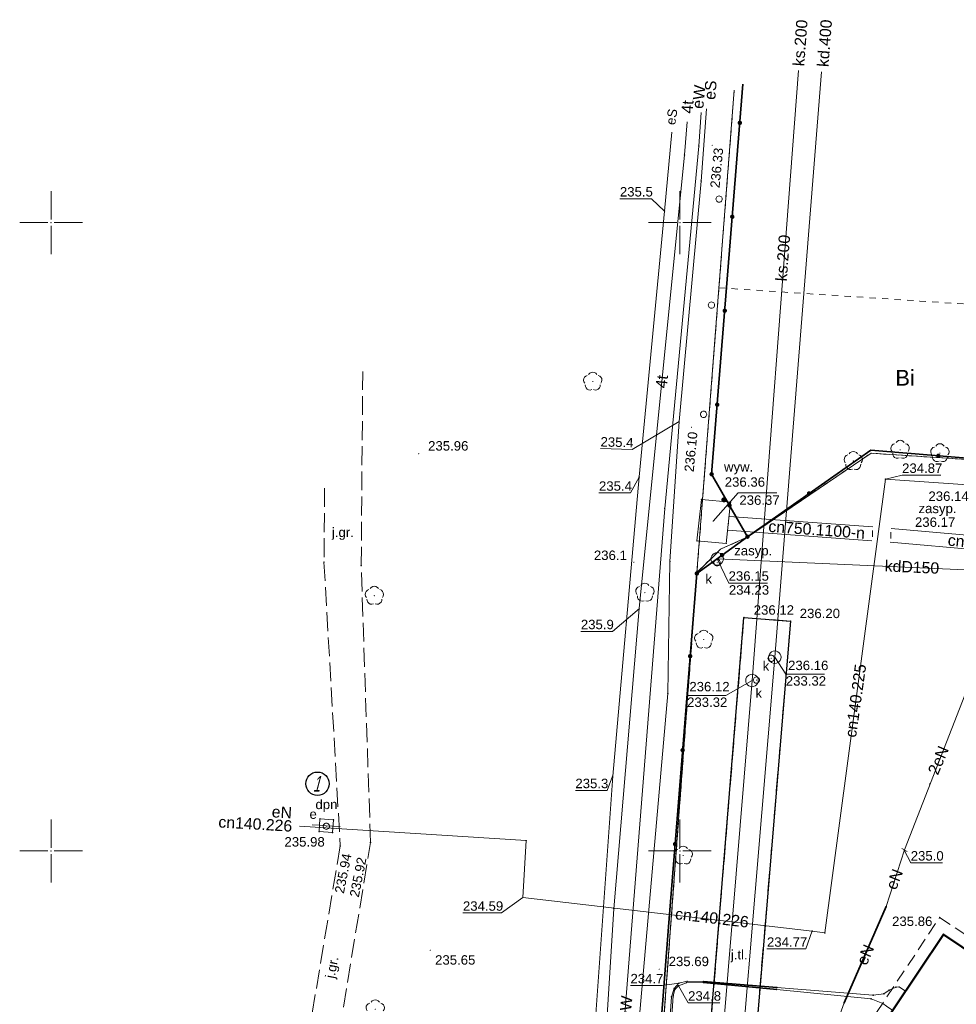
# Model space of a CAD drawing. Header units: metres. Extents: x 6603648 to 6604252, y 5739748 to 5740166.
# Tile 60 of 114: x 6603648 to 6603722, y 5740088 to 5740166. Entities that reach past the tile are written whole.
import ezdxf
from ezdxf.enums import TextEntityAlignment as Align

# ---------------------------------------------------------------- set-up
doc = ezdxf.new("R2010")
doc.units = ezdxf.units.M
doc.header["$PDSIZE"] = 0.75
for name, pattern in [('ARK_LIN', [50, 50, 0]), ('PRZER1-1', [1, 0.5, -0.5]), ('PRZER2-1', [1.5, 1, -0.5]), ('PRZER3-1', [2, 1.5, -0.5])]:
    doc.linetypes.add(name, pattern=pattern)
doc.layers.get('0').update_dxf_attribs({"linetype": 'CONTINUOUS'})
for name, color, linetype, lineweight, true_color in [('GEPPGD', 7, 'CONTINUOUS', 18, 0x008000), ('GESBZO', 7, 'CONTINUOUS', 50, 0x0a0909), ('GESDZI', 7, 'CONTINUOUS', 18, 0x008000), ('GESUZY', 7, 'CONTINUOUS', 18, 0x008000), ('GESUZY_O', 7, 'CONTINUOUS', 18, 0x008000), ('GSLKOG', 7, 'CONTINUOUS', 35, 0x0a0909), ('GSLKRW', 7, 'CONTINUOUS', 25, 0x0a0909), ('GSPPRB', 7, 'CONTINUOUS', 18, 0x0a0909), ('GSPRDL', 7, 'CONTINUOUS', 18, 0x008000), ('GSPWPN', 7, 'CONTINUOUS', 13, 0x0a0909), ('GSPWPN_O', 7, 'CONTINUOUS', 13, 0x0a0909), ('GSPWPS', 7, 'CONTINUOUS', 13, 0x0a0909), ('GSPWPS_O', 7, 'CONTINUOUS', 13, 0x0a0909), ('GSSKOA', 7, 'CONTINUOUS', 18, 0x0a0909), ('GSSKOA_O', 7, 'CONTINUOUS', 18, 0x0a0909), ('GSSKOD', 7, 'CONTINUOUS', 18, 0x0a0909), ('GULCNP', 7, 'CONTINUOUS', 18, 0xd200d2), ('GULCNP_O', 7, 'CONTINUOUS', 18, 0xd200d2), ('GULENN', 1, 'CONTINUOUS', 18, 0xff0000), ('GULENN_O', 1, 'CONTINUOUS', 18, 0xff0000), ('GULEOR', 1, 'CONTINUOUS', 35, 0xff0000), ('GULESN', 1, 'CONTINUOUS', 18, 0xff0000), ('GULESN_O', 1, 'CONTINUOUS', 18, 0xff0000), ('GULEWN', 1, 'CONTINUOUS', 18, 0xff0000), ('GULEWN_O', 1, 'CONTINUOUS', 18, 0xff0000), ('GULKDP', 7, 'CONTINUOUS', 18, 0x803300), ('GULKDP_O', 7, 'CONTINUOUS', 18, 0x803300), ('GULKSP', 7, 'CONTINUOUS', 18, 0x803300), ('GULKSP_O', 7, 'CONTINUOUS', 18, 0x803300), ('GULTPR', 7, 'CONTINUOUS', 18, 0xff9100), ('GULTPR_O', 7, 'CONTINUOUS', 18, 0xff9100), ('GUPCZC', 7, 'CONTINUOUS', 18, 0x0a0909), ('GUPENP_O', 1, 'CONTINUOUS', 18, 0xff0000), ('GUPEWZ', 7, 'CONTINUOUS', 18, 0x0a0909), ('GUPEWZ_O', 7, 'CONTINUOUS', 18, 0x0a0909), ('GUPEZC', 7, 'CONTINUOUS', 18, 0x0a0909), ('GUPISL', 7, 'CONTINUOUS', 18, 0x0a0909), ('GUPKSD', 7, 'CONTINUOUS', 18, 0x803300), ('GUPKWZ', 7, 'CONTINUOUS', 18, 0x0a0909), ('GUPKWZ_O', 7, 'CONTINUOUS', 18, 0x0a0909), ('GUSETS', 7, 'CONTINUOUS', 25, 0x0a0909), ('GUSIKP', 7, 'CONTINUOUS', 18, 0x0a0909)]:
    doc.layers.add(name, color=color, linetype=linetype, lineweight=lineweight, true_color=true_color)
for name, color, linetype, true_color in [('GUPCSH', 7, 'CONTINUOUS', 0xd200d2), ('GUPCSH_O', 7, 'CONTINUOUS', 0xd200d2), ('GUPCWY', 7, 'CONTINUOUS', 0x0a0909), ('GUPCWY_O', 7, 'CONTINUOUS', 0x0a0909), ('GUPESH', 1, 'CONTINUOUS', 0xff0000), ('GUPESH_O', 1, 'CONTINUOUS', 0xff0000), ('GUPKSH', 7, 'CONTINUOUS', 0x803300), ('GUPKSH_O', 7, 'CONTINUOUS', 0x803300), ('GUPTSH', 7, 'CONTINUOUS', 0xff9100), ('GUPTSH_O', 7, 'CONTINUOUS', 0xff9100), ('GUPWSH_O', 5, 'CONTINUOUS', 0x0000ff), ('GUPWZA_O', 7, 'CONTINUOUS', 0x0a0909)]:
    doc.layers.add(name, color=color, linetype=linetype, true_color=true_color)
doc.layers.add('PKT_ARK', color=7, linetype='ARK_LIN', lineweight=18)
doc.styles.add('Arial', font='arial.ttf')
doc.styles.add('GEOS_050', font='GEOS_050', dxfattribs={"oblique": 15, "height": 2.5})

# ---------------------------------------------------------------- blocks, each defined once
blk = doc.blocks.new('GSPPRB0')
at = {"color": 0, "lineweight": 18}
blk.add_lwpolyline([(-0.007955, 0.0225), (0.007955, 0.0225), (0.0225, 0.007955), (0.0225, -0.007955), (0.007955, -0.0225), (-0.007955, -0.0225), (-0.0225, -0.007955), (-0.0225, 0.007955)], close=True, dxfattribs=at)
blk = doc.blocks.new('GUPISL1_4')
at = {"color": 0}
blk.add_lwpolyline([(0.25, 0), (0.241481, -0.064705), (0.216506, -0.125), (0.176777, -0.176777), (0.125, -0.216506), (0.064705, -0.241481), (0, -0.25), (-0.064705, -0.241481), (-0.125, -0.216506), (-0.176777, -0.176777), (-0.216506, -0.125), (-0.241481, -0.064705), (-0.25, 0), (-0.241481, 0.064705), (-0.216506, 0.125), (-0.176777, 0.176777), (-0.125, 0.216506), (-0.064705, 0.241481), (0, 0.25), (0.064705, 0.241481), (0.125, 0.216506), (0.176777, 0.176777), (0.216506, 0.125), (0.241481, 0.064705)], close=True, dxfattribs=at)
blk = doc.blocks.new('GUPCWY1')
blk.add_hatch(color=0).paths.add_polyline_path([(0, 0.2), (-0.051764, 0.193185), (-0.1, 0.173205), (-0.141421, 0.141421), (-0.173205, 0.1), (-0.193185, 0.051764), (-0.2, 0), (-0.193185, -0.051764), (-0.173205, -0.1), (-0.141421, -0.141421), (-0.1, -0.173205), (-0.051764, -0.193185), (0, -0.2), (0.051764, -0.193185), (0.1, -0.173205), (0.141421, -0.141421), (0.173205, -0.1), (0.193185, -0.051764), (0.2, 0), (0.193185, 0.051764), (0.173205, 0.1), (0.141421, 0.141421), (0.1, 0.173205), (0.051764, 0.193185)])
blk = doc.blocks.new('GUPESH1')
blk.add_hatch(color=0).paths.add_polyline_path([(0, 0.045), (-0.011647, 0.043467), (-0.0225, 0.038971), (-0.03182, 0.03182), (-0.038971, 0.0225), (-0.043467, 0.011647), (-0.045, 0), (-0.043467, -0.011647), (-0.038971, -0.0225), (-0.03182, -0.03182), (-0.0225, -0.038971), (-0.011647, -0.043467), (0, -0.045), (0.011647, -0.043467), (0.0225, -0.038971), (0.03182, -0.03182), (0.038971, -0.0225), (0.043467, -0.011647), (0.045, 0), (0.043467, 0.011647), (0.038971, 0.0225), (0.03182, 0.03182), (0.0225, 0.038971), (0.011647, 0.043467)])
blk = doc.blocks.new('GUPKWZ1_1')
at = {"color": 0}
blk.add_lwpolyline([(0.25, 0), (0.241481, -0.064705), (0.216506, -0.125), (0.176777, -0.176777), (0.125, -0.216506), (0.064705, -0.241481), (0, -0.25), (-0.064705, -0.241481), (-0.125, -0.216506), (-0.176777, -0.176777), (-0.216506, -0.125), (-0.241481, -0.064705), (-0.25, 0), (-0.241481, 0.064705), (-0.216506, 0.125), (-0.176777, 0.176777), (-0.125, 0.216506), (-0.064705, 0.241481), (0, 0.25), (0.064705, 0.241481), (0.125, 0.216506), (0.176777, 0.176777), (0.216506, 0.125), (0.241481, 0.064705)], close=True, dxfattribs=at)
blk = doc.blocks.new('GUPKSD1_1')
at = {"color": 0}
blk.add_lwpolyline([(0.5, 0), (0.482963, -0.12941), (0.433013, -0.25), (0.353553, -0.353553), (0.25, -0.433013), (0.12941, -0.482963), (0, -0.5), (-0.12941, -0.482963), (-0.25, -0.433013), (-0.353553, -0.353553), (-0.433013, -0.25), (-0.482963, -0.12941), (-0.5, 0), (-0.482963, 0.12941), (-0.433013, 0.25), (-0.353553, 0.353553), (-0.25, 0.433013), (-0.12941, 0.482963), (0, 0.5), (0.12941, 0.482963), (0.25, 0.433013), (0.353553, 0.353553), (0.433013, 0.25), (0.482963, 0.12941)], close=True, dxfattribs=at)
blk = doc.blocks.new('GSPRDL1')
blk.add_hatch(color=0).paths.add_polyline_path([(-0.045, 0), (-0.042798, -0.013906), (-0.036406, -0.02645), (-0.02645, -0.036406), (-0.013906, -0.042798), (0, -0.045), (0.013906, -0.042798), (0.02645, -0.036406), (0.036406, -0.02645), (0.042798, -0.013906), (0.045, 0), (0.042798, 0.013906), (0.036406, 0.02645), (0.02645, 0.036406), (0.013906, 0.042798), (0, 0.045), (-0.013906, 0.042798), (-0.02645, 0.036406), (-0.036406, 0.02645), (-0.042798, 0.013906)])
at = {"color": 0}
for points in [[(-0.646351, 0.068773), (-0.677512, 0.194901), (-0.663766, 0.324092), (-0.606763, 0.440839), (-0.513345, 0.531129), (-0.394725, 0.584125), (-0.265141, 0.593465)], [(-0.134326, 0.635969), (-0.024001, 0.70458), (0.103115, 0.731429), (0.231763, 0.713292), (0.346501, 0.652348), (0.433559, 0.55591), (0.482485, 0.435555)], [(0.563333, 0.324277), (0.662679, 0.240553), (0.727494, 0.127956), (0.75, 0), (0.727494, -0.127956), (0.662679, -0.240553), (0.563333, -0.324277)], [(-0.265141, -0.593465), (-0.394725, -0.584125), (-0.513345, -0.531129), (-0.606763, -0.440839), (-0.663766, -0.324092), (-0.677512, -0.194901), (-0.646351, -0.068773)], [(0.482485, -0.435555), (0.433559, -0.55591), (0.346501, -0.652348), (0.231763, -0.713292), (0.103115, -0.731429), (-0.024001, -0.70458), (-0.134326, -0.635969)]]:
    blk.add_lwpolyline(points, dxfattribs=at)
blk = doc.blocks.new('GUPCSH1')
blk.add_hatch(color=0).paths.add_polyline_path([(0, 0.045), (-0.011647, 0.043467), (-0.0225, 0.038971), (-0.03182, 0.03182), (-0.038971, 0.0225), (-0.043467, 0.011647), (-0.045, 0), (-0.043467, -0.011647), (-0.038971, -0.0225), (-0.03182, -0.03182), (-0.0225, -0.038971), (-0.011647, -0.043467), (0, -0.045), (0.011647, -0.043467), (0.0225, -0.038971), (0.03182, -0.03182), (0.038971, -0.0225), (0.043467, -0.011647), (0.045, 0), (0.043467, 0.011647), (0.038971, 0.0225), (0.03182, 0.03182), (0.0225, 0.038971), (0.011647, 0.043467)])
blk = doc.blocks.new('GUPTSH1')
blk.add_hatch(color=0).paths.add_polyline_path([(0, 0.045), (-0.011647, 0.043467), (-0.0225, 0.038971), (-0.03182, 0.03182), (-0.038971, 0.0225), (-0.043467, 0.011647), (-0.045, 0), (-0.043467, -0.011647), (-0.038971, -0.0225), (-0.03182, -0.03182), (-0.0225, -0.038971), (-0.011647, -0.043467), (0, -0.045), (0.011647, -0.043467), (0.0225, -0.038971), (0.03182, -0.03182), (0.038971, -0.0225), (0.043467, -0.011647), (0.045, 0), (0.043467, 0.011647), (0.038971, 0.0225), (0.03182, 0.03182), (0.0225, 0.038971), (0.011647, 0.043467)])
blk = doc.blocks.new('GSPWPS1')
blk.add_hatch(color=0).paths.add_polyline_path([(0, 0.045), (-0.011647, 0.043467), (-0.0225, 0.038971), (-0.03182, 0.03182), (-0.038971, 0.0225), (-0.043467, 0.011647), (-0.045, 0), (-0.043467, -0.011647), (-0.038971, -0.0225), (-0.03182, -0.03182), (-0.0225, -0.038971), (-0.011647, -0.043467), (0, -0.045), (0.011647, -0.043467), (0.0225, -0.038971), (0.03182, -0.03182), (0.038971, -0.0225), (0.043467, -0.011647), (0.045, 0), (0.043467, 0.011647), (0.038971, 0.0225), (0.03182, 0.03182), (0.0225, 0.038971), (0.011647, 0.043467)])
blk = doc.blocks.new('GUPEWZ1_1')
at = {"color": 0}
blk.add_lwpolyline([(0.25, 0), (0.241481, -0.064705), (0.216506, -0.125), (0.176777, -0.176777), (0.125, -0.216506), (0.064705, -0.241481), (0, -0.25), (-0.064705, -0.241481), (-0.125, -0.216506), (-0.176777, -0.176777), (-0.216506, -0.125), (-0.241481, -0.064705), (-0.25, 0), (-0.241481, 0.064705), (-0.216506, 0.125), (-0.176777, 0.176777), (-0.125, 0.216506), (-0.064705, 0.241481), (0, 0.25), (0.064705, 0.241481), (0.125, 0.216506), (0.176777, 0.176777), (0.216506, 0.125), (0.241481, 0.064705)], close=True, dxfattribs=at)
blk = doc.blocks.new('GEPPGD1_2')
blk.add_hatch(color=0).paths.add_polyline_path([(-0.045, 0), (-0.042798, -0.013906), (-0.036406, -0.02645), (-0.02645, -0.036406), (-0.013906, -0.042798), (0, -0.045), (0.013906, -0.042798), (0.02645, -0.036406), (0.036406, -0.02645), (0.042798, -0.013906), (0.045, 0), (0.042798, 0.013906), (0.036406, 0.02645), (0.02645, 0.036406), (0.013906, 0.042798), (0, 0.045), (-0.013906, 0.042798), (-0.02645, 0.036406), (-0.036406, 0.02645), (-0.042798, 0.013906)])
blk = doc.blocks.new('GUPKSH1')
blk.add_hatch(color=0).paths.add_polyline_path([(0, 0.045), (-0.011647, 0.043467), (-0.0225, 0.038971), (-0.03182, 0.03182), (-0.038971, 0.0225), (-0.043467, 0.011647), (-0.045, 0), (-0.043467, -0.011647), (-0.038971, -0.0225), (-0.03182, -0.03182), (-0.0225, -0.038971), (-0.011647, -0.043467), (0, -0.045), (0.011647, -0.043467), (0.0225, -0.038971), (0.03182, -0.03182), (0.038971, -0.0225), (0.043467, -0.011647), (0.045, 0), (0.043467, 0.011647), (0.038971, 0.0225), (0.03182, 0.03182), (0.0225, 0.038971), (0.011647, 0.043467)])
blk = doc.blocks.new('GUPCZC1')
at = {"color": 0}
blk.add_lwpolyline([(0, 0.25), (0, -0.25)], dxfattribs=at)
blk = doc.blocks.new('GUPEZC1')
at = {"color": 0}
blk.add_lwpolyline([(0, 0.25), (0, -0.25)], dxfattribs=at)
blk = doc.blocks.new('GSPWPN1')
blk.add_hatch(color=0).paths.add_polyline_path([(0, 0.045), (-0.011647, 0.043467), (-0.0225, 0.038971), (-0.03182, 0.03182), (-0.038971, 0.0225), (-0.043467, 0.011647), (-0.045, 0), (-0.043467, -0.011647), (-0.038971, -0.0225), (-0.03182, -0.03182), (-0.0225, -0.038971), (-0.011647, -0.043467), (0, -0.045), (0.011647, -0.043467), (0.0225, -0.038971), (0.03182, -0.03182), (0.038971, -0.0225), (0.043467, -0.011647), (0.045, 0), (0.043467, 0.011647), (0.038971, 0.0225), (0.03182, 0.03182), (0.0225, 0.038971), (0.011647, 0.043467)])
blk = doc.blocks.new('GSLKOG2')
blk.add_hatch(color=0).paths.add_polyline_path([(0, 0.175), (-0.045293, 0.169037), (-0.0875, 0.151554), (-0.123744, 0.123744), (-0.151554, 0.0875), (-0.169037, 0.045293), (-0.175, 0), (-0.169037, -0.045293), (-0.151554, -0.0875), (-0.123744, -0.123744), (-0.0875, -0.151554), (-0.045293, -0.169037), (0, -0.175), (0.045293, -0.169037), (0.0875, -0.151554), (0.123744, -0.123744), (0.151554, -0.0875), (0.169037, -0.045293), (0.175, 0), (0.169037, 0.045293), (0.151554, 0.0875), (0.123744, 0.123744), (0.0875, 0.151554), (0.045293, 0.169037)])
blk = doc.blocks.new('GSLKOG1')
blk.add_hatch(color=0).paths.add_polyline_path([(0, 0.175), (-0.045293, 0.169037), (-0.0875, 0.151554), (-0.123744, 0.123744), (-0.151554, 0.0875), (-0.169037, 0.045293), (-0.175, 0), (-0.169037, -0.045293), (-0.151554, -0.0875), (-0.123744, -0.123744), (-0.0875, -0.151554), (-0.045293, -0.169037), (0, -0.175), (0.045293, -0.169037), (0.0875, -0.151554), (0.123744, -0.123744), (0.151554, -0.0875), (0.169037, -0.045293), (0.175, 0), (0.169037, 0.045293), (0.151554, 0.0875), (0.123744, 0.123744), (0.0875, 0.151554), (0.045293, 0.169037)])
blk = doc.blocks.new('SLOGR')
blk.add_hatch(color=0).paths.add_polyline_path([(-0.05, 0), (-0.047553, -0.015451), (-0.040451, -0.029389), (-0.029389, -0.040451), (-0.015451, -0.047553), (0, -0.05), (0.015451, -0.047553), (0.029389, -0.040451), (0.040451, -0.029389), (0.047553, -0.015451), (0.05, 0), (0.047553, 0.015451), (0.040451, 0.029389), (0.029389, 0.040451), (0.015451, 0.047553), (0, 0.05), (-0.015451, 0.047553), (-0.029389, 0.040451), (-0.040451, 0.029389), (-0.047553, 0.015451)])
blk = doc.blocks.new('ASS_SYM', base_point=(826.5, 303.25))
at = {"layer": 'PKT_ARK'}
for p, q in [((826.5, 303.5), (826.5, 305.75)), ((826.25, 303.25), (824, 303.25)), ((826.75, 303.25), (829, 303.25)), ((826.5, 303), (826.5, 300.75))]:
    blk.add_line(p, q, dxfattribs=at)
blk.add_point((826.5, 303.25), dxfattribs=at)
blk.add_point((826.5, 303.25), dxfattribs=at)

msp = doc.modelspace()

# ---------------------------------------------------------------- linework, layer by layer
msp.add_circle((6603671.182, 5740105.356), 0.928)
at = {"layer": 'GESBZO', "color": 18, "linetype": 'Continuous', "lineweight": 50, "true_color": 0x0a0909}
msp.add_lwpolyline([(6603705.07, 5740069.59), (6603707.31, 5740068.07), (6603712.5, 5740064.58), (6603712.94, 5740064.28), (6603728.85, 5740088.08), (6603728.5, 5740088.32), (6603725.42, 5740090.37), (6603720.97, 5740093.36)], close=True, dxfattribs=at)
at = {"layer": 'GESDZI', "color": 96, "linetype": 'Continuous', "lineweight": 18, "true_color": 0x008000}
for p, q in [((6603705.45, 5740125.02), (6603715.21, 5740131.65)), ((6603715.21, 5740131.65), (6603718.41, 5740131.44)), ((6603718.41, 5740131.44), (6603733.38, 5740130.47)), ((6603703.24, 5740124.01), (6603705.45, 5740125.02)), ((6603702.62, 5740123.39), (6603703.24, 5740124.01)), ((6603701.36, 5740122.17), (6603702.62, 5740123.39)), ((6603692.92, 5740008.31), (6603701.36, 5740122.17))]:
    msp.add_line(p, q, dxfattribs=at)
for points in [[(6603704.324, 5740160.549), (6603701.36, 5740122.17), (6603692.92, 5740008.31), (6603701.42, 5739966.51), (6603701.39, 5739966.18), (6603691.714, 5739863.768)], [(6603967.36, 5740144.898), (6603974.25, 5740114.35), (6603945.5, 5740116.26), (6603907.39, 5740118.81), (6603870.28, 5740121.29), (6603812.44, 5740125.15), (6603802.42, 5740125.83), (6603751.71, 5740129.25), (6603733.38, 5740130.47), (6603718.41, 5740131.44), (6603715.21, 5740131.65), (6603705.45, 5740125.02), (6603703.24, 5740124.01), (6603702.62, 5740123.39), (6603701.36, 5740122.17), (6603704.324, 5740160.549)]]:
    msp.add_lwpolyline(points, dxfattribs=at)
at = {"layer": 'GESUZY', "color": 96, "linetype": 'PRZER1-1', "lineweight": 18, "true_color": 0x008000}
for points in [[(6603704.324, 5740160.549), (6603703.109, 5740144.81), (6603701.36, 5740122.17), (6603692.92, 5740008.31), (6603701.42, 5739966.51), (6603701.39, 5739966.18), (6603691.714, 5739863.768)], [(6603967.36, 5740144.898), (6603974.25, 5740114.35), (6603945.5, 5740116.26), (6603907.39, 5740118.81), (6603870.28, 5740121.29), (6603812.44, 5740125.15), (6603802.42, 5740125.83), (6603751.71, 5740129.25), (6603752.5, 5740141.56), (6603703.109, 5740144.81), (6603704.324, 5740160.549)], [(6603701.42, 5739966.51), (6603692.92, 5740008.31), (6603701.36, 5740122.17), (6603702.62, 5740123.39), (6603703.24, 5740124.01), (6603705.45, 5740125.02), (6603715.21, 5740131.65), (6603718.41, 5740131.44), (6603733.38, 5740130.47), (6603751.71, 5740129.25), (6603802.42, 5740125.83), (6603812.44, 5740125.15), (6603870.28, 5740121.29), (6603907.39, 5740118.81), (6603945.5, 5740116.26), (6603974.25, 5740114.35), (6604018.05, 5740111.43), (6604045.72, 5740109.58), (6604090.22, 5740106.61)]]:
    msp.add_lwpolyline(points, dxfattribs=at)
msp.add_lwpolyline([(6603701.36, 5740122.17), (6603703.109, 5740144.81), (6603752.5, 5740141.56), (6603751.71, 5740129.25), (6603733.38, 5740130.47), (6603718.41, 5740131.44), (6603715.21, 5740131.65), (6603705.45, 5740125.02), (6603703.24, 5740124.01), (6603702.62, 5740123.39)], close=True, dxfattribs=at)
at = {"layer": 'GSLKOG', "color": 18, "linetype": 'Continuous', "lineweight": 35, "true_color": 0x0a0909}
for points in [[(6603705.014, 5740161.018), (6603702.53, 5740129.98)], [(6603701.35, 5740122.08), (6603705.37, 5740125.01), (6603715.183, 5740131.882), (6603733.403, 5740130.394), (6603751.692, 5740129.17), (6603779.344, 5740127.384), (6603806.326, 5740125.575)], [(6603702.53, 5740129.98), (6603705.37, 5740125.01)], [(6603719.265, 5739878.713), (6603713.74, 5739905.82), (6603710.886, 5739920.094), (6603709.692, 5739926.138), (6603706.943, 5739939.546), (6603702.52, 5739961.061), (6603698.684, 5739980.298), (6603695.151, 5739996.89), (6603692.923, 5740008.238), (6603693.465, 5740018.621), (6603694.366, 5740032.062), (6603695.773, 5740054.164), (6603697.507, 5740073.423), (6603699.096, 5740093.969), (6603701.35, 5740122.08)]]:
    msp.add_lwpolyline(points, dxfattribs=at)
at = {"layer": 'GSLKRW', "color": 18, "linetype": 'Continuous', "lineweight": 25, "true_color": 0x0a0909}
msp.add_lwpolyline([(6603719.623, 5739907.764), (6603719.37, 5739910.02), (6603718.01, 5739918.93), (6603716.84, 5739924.9, 0.18154), (6603714.02, 5739930.19, -0.269275), (6603711.34, 5739939.4, 0.039751), (6603711.22, 5739941.45), (6603709.62, 5739949.73), (6603696.41, 5740012.1), (6603705.1, 5740118.58), (6603708.8, 5740118.29), (6603704.84, 5740070.9), (6603702.4, 5740041.46), (6603700.14, 5740012.41), (6603713.04, 5739950.38, 0.051914), (6603714.01, 5739946.48, 0.188776), (6603715.42, 5739945.03, 0.298634), (6603717.12, 5739945.95), (6603717.71, 5739946.86), (6603718.42, 5739947.99), (6603718.75, 5739939.7)], format="xyb", dxfattribs=at)
at = {"layer": 'GSSKOA', "color": 18, "linetype": 'PRZER3-1', "lineweight": 18, "true_color": 0x0a0909}
for points in [[(6603693.65, 5739966.86), (6603682.44, 5739987.43), (6603681.31, 5740005.34), (6603677.31, 5740025.55), (6603672.73, 5740040.63), (6603674.59, 5740066.4), (6603672.59, 5740083.62), (6603675.4, 5740100.67), (6603674.66, 5740122.7), (6603674.78, 5740138.164)], [(6603671.753, 5740128.881), (6603671.7, 5740122.99), (6603672.99, 5740100.41), (6603670.12, 5740083.27), (6603671.92, 5740066.3), (6603669.91, 5740040.64), (6603674.76, 5740025.35), (6603678.31, 5740004.67), (6603679.81, 5739986.55), (6603691.1, 5739965.5)]]:
    msp.add_lwpolyline(points, dxfattribs=at)
msp.add_lwpolyline([(6603700.14, 5740012.41), (6603702.4, 5740041.46), (6603704.84, 5740070.9), (6603708.8, 5740118.29), (6603705.1, 5740118.58), (6603696.41, 5740012.1), (6603709.62, 5739949.73), (6603713.04, 5739950.38)], close=True, dxfattribs=at)
at = {"layer": 'GSSKOD', "color": 18, "linetype": 'PRZER2-1', "lineweight": 18, "true_color": 0x0a0909}
for points in [[(6603704.84, 5740070.9), (6603720.66, 5740094.71), (6603725.86, 5740091.24), (6603726.2, 5740091.73), (6603731.02, 5740088.51), (6603714.22, 5740063.42), (6603723.23, 5740057.39), (6603714.64, 5740044.58), (6603715.18, 5740044.25), (6603709.86, 5740036.43), (6603702.4, 5740041.46)], [(6603707.31, 5740068.07), (6603706.34, 5740066.62), (6603711.52, 5740063.14), (6603712.5, 5740064.58), (6603712.94, 5740064.28), (6603728.85, 5740088.08), (6603728.5, 5740088.32), (6603729.21, 5740089.38), (6603727.51, 5740090.52), (6603726.14, 5740091.44), (6603725.42, 5740090.37), (6603720.97, 5740093.36), (6603705.07, 5740069.59)]]:
    msp.add_lwpolyline(points, close=True, dxfattribs=at)
at = {"layer": 'GULCNP', "color": 212, "linetype": 'Continuous', "lineweight": 18, "true_color": 0xd200d2}
for points in [[(6603710.517, 5740093.625), (6603711.524, 5740093.486), (6603716.344, 5740129.589), (6603749.32, 5740127.305), (6603767.214, 5740126.064), (6603777.687, 5740125.398), (6603792.698, 5740124.572), (6603803.308, 5740124.244), (6603813.871, 5740123.95), (6603823.96, 5740123.353)], [(6603703.912, 5740126.609), (6603715.359, 5740125.789)], [(6603703.793, 5740125.515), (6603715.281, 5740124.691)], [(6603716.818, 5740125.668), (6603739.45, 5740123.673), (6603738.749, 5740111.872)], [(6603716.722, 5740124.572), (6603738.288, 5740122.671), (6603737.651, 5740111.937)], [(6603669.758, 5740101.97), (6603687.776, 5740100.823), (6603687.506, 5740096.307), (6603710.517, 5740093.625)]]:
    msp.add_lwpolyline(points, dxfattribs=at)
at = {"layer": 'GULENN', "color": 1, "linetype": 'Continuous', "lineweight": 18, "true_color": 0xff0000}
for points in [[(6603717.86, 5740100.08), (6603724.13, 5740116.15), (6603729.2, 5740115.86), (6603738.6, 5740115.26), (6603743.89, 5740114.82), (6603746.73, 5740114.62), (6603749.06, 5740116.54), (6603753.61, 5740120.08), (6603756.18, 5740121.94), (6603770.57, 5740121.53), (6603785.78, 5740111.4), (6603803.77, 5740099.37), (6603816.62, 5740090.76)], [(6603670.763, 5740102.081), (6603671.345, 5740102.045), (6603671.88, 5740102.01), (6603672.41, 5740101.98), (6603672.992, 5740101.944)], [(6603709.42, 5740076.1), (6603708.93, 5740076.43), (6603707.6, 5740077.42), (6603707.63, 5740078.1), (6603707.98, 5740078.77), (6603710.79, 5740081.3), (6603711.95, 5740082.7), (6603712.27, 5740083.46), (6603712.16, 5740084.35), (6603712.14, 5740085.36), (6603713.07, 5740087.91), (6603716.42, 5740095.58), (6603717.86, 5740100.08)], [(6603709.34, 5740075.97), (6603708.82, 5740076.32), (6603707.6, 5740077.42), (6603707.63, 5740078.1), (6603707.98, 5740078.77), (6603710.79, 5740081.3), (6603711.95, 5740082.7), (6603712.27, 5740083.46), (6603712.16, 5740084.35), (6603712.14, 5740085.36), (6603713.07, 5740087.91), (6603716.42, 5740095.58), (6603717.86, 5740100.08)]]:
    msp.add_lwpolyline(points, dxfattribs=at)
at = {"layer": 'GULEOR', "color": 1, "linetype": 'Continuous', "lineweight": 35, "true_color": 0xff0000}
for points in [[(6603716.42, 5740095.58), (6603713.07, 5740087.91)], [(6603707.71, 5740089.13), (6603701.87, 5740089.62)], [(6603707.7, 5740088.97), (6603701.88, 5740089.53)]]:
    msp.add_lwpolyline(points, dxfattribs=at)
at = {"layer": 'GULESN', "color": 1, "linetype": 'Continuous', "lineweight": 18, "true_color": 0xff0000}
for points in [[(6603717.379, 5739884.591), (6603713.813, 5739902.234), (6603709.2, 5739924.766), (6603703.779, 5739951.216), (6603698.635, 5739976.702), (6603693.794, 5740000.208), (6603692.136, 5740008.341), (6603692.544, 5740022.334), (6603693.234, 5740031.742), (6603693.839, 5740040.002), (6603694.116, 5740042.536), (6603694.195, 5740045.472), (6603694.487, 5740056.643), (6603696.338, 5740081.74), (6603699.047, 5740112.527), (6603699.215, 5740123.042), (6603699.938, 5740134.181), (6603701.7, 5740153.306), (6603702.115, 5740159.049)], [(6603698.6, 5739971.8), (6603695.46, 5739988.24), (6603694.5, 5739989.78), (6603693.18, 5739992.07), (6603692.66, 5739994.23), (6603691.23, 5740000.55), (6603689.86, 5740008.58), (6603690.62, 5740031.78), (6603690.87, 5740044.5), (6603691.83, 5740059.6), (6603692.96, 5740081.83), (6603694.66, 5740105.96), (6603696.77, 5740129.76), (6603698.78, 5740150.92), (6603699.372, 5740157.185)], [(6603717.95, 5740088.84), (6603717.44, 5740089.18), (6603717.18, 5740089.17), (6603716.65, 5740088.93), (6603716.22, 5740088.64), (6603715.38, 5740088.52), (6603707.71, 5740089.13), (6603701.87, 5740089.62), (6603700.58, 5740089.63), (6603699.93, 5740089.48), (6603699.54, 5740089.07), (6603699.33, 5740088.4), (6603698.45, 5740076.1), (6603695.76, 5740040.28), (6603695.51, 5740027.84), (6603695.52, 5740020.39), (6603695.12, 5740014.3), (6603694.93, 5740012.81), (6603694.94, 5740011.25), (6603697.72, 5739997.29), (6603698.03, 5739996.12), (6603697.97, 5739995.1)], [(6603716.93, 5740087.32), (6603716.43, 5740087.66), (6603716.14, 5740087.86), (6603715.22, 5740088.23), (6603707.7, 5740088.97), (6603701.88, 5740089.53), (6603700.53, 5740089.52), (6603699.9, 5740089.27), (6603699.61, 5740088.98), (6603699.48, 5740088.47), (6603698.66, 5740076.1), (6603695.88, 5740040.31), (6603695.74, 5740027.6), (6603695.62, 5740020.36), (6603695.36, 5740014.2), (6603695.17, 5740012.83), (6603695.16, 5740011.14), (6603697.85, 5739997.33), (6603698.42, 5739995.86), (6603698.05, 5739994.71)]]:
    msp.add_lwpolyline(points, dxfattribs=at)
at = {"layer": 'GULEWN', "color": 1, "linetype": 'Continuous', "lineweight": 18, "true_color": 0xff0000}
for p, q in [((6603701.509, 5740156.092), (6603701.703, 5740158.769)), ((6603698.794, 5740127.242), (6603701.509, 5740156.092)), ((6603692.25, 5740044.46), (6603698.794, 5740127.242))]:
    msp.add_line(p, q, dxfattribs=at)
at = {"layer": 'GULKDP', "color": 36, "linetype": 'Continuous', "lineweight": 18, "true_color": 0x803300}
for points in [[(6603777.757, 5739819.752), (6603779.27, 5739834.54), (6603781.34, 5739854.48), (6603739.85, 5739865.22), (6603725.67, 5739897.5), (6603719.16, 5739923.08), (6603711.57, 5739952.81), (6603705.46, 5739984.06), (6603699.45, 5740014.69), (6603703.39, 5740065.66), (6603707.55, 5740115.42), (6603711.278, 5740161.991)], [(6603702.97, 5740123.247), (6603729.85, 5740122.041)]]:
    msp.add_lwpolyline(points, dxfattribs=at)
at = {"layer": 'GULKSP', "color": 36, "linetype": 'Continuous', "lineweight": 18, "true_color": 0x803300}
msp.add_lwpolyline([(6603787.705, 5739819.089), (6603789.77, 5739850.36), (6603764.29, 5739857.04), (6603737.51, 5739864.02), (6603724.57, 5739895.18), (6603717.7, 5739922.45), (6603709.7, 5739954.04), (6603703.98, 5739982.97), (6603697.59, 5740015.56), (6603701.63, 5740063.88), (6603705.74, 5740113.57), (6603709.426, 5740162.111)], dxfattribs=at)
at = {"layer": 'GULTPR', "color": 30, "linetype": 'Continuous', "lineweight": 18, "true_color": 0xff9100}
msp.add_lwpolyline([(6603700.587, 5740158.011), (6603700.37, 5740155.39), (6603696.76, 5740119.3), (6603694.75, 5740095.41), (6603692.92, 5740066.2), (6603691.63, 5740043.89), (6603691.942, 5740035.65)], dxfattribs=at)
at = {"layer": 'GUPCSH_O', "color": 212, "linetype": 'Continuous', "lineweight": 13, "true_color": 0xd200d2, "flags": 128}
for points in [[(6603716.343, 5740129.593), (6603717.674, 5740129.91), (6603720.754, 5740129.91)], [(6603702.66, 5740126.236), (6603704.629, 5740128.494), (6603707.709, 5740128.494)], [(6603687.506, 5740096.307), (6603685.829, 5740095.074), (6603682.749, 5740095.074)], [(6603710.51, 5740093.637), (6603710.008, 5740092.209), (6603706.928, 5740092.209)]]:
    msp.add_lwpolyline(points, dxfattribs=at)
at = {"layer": 'GUPESH_O', "color": 1, "linetype": 'Continuous', "lineweight": 13, "true_color": 0xff0000, "flags": 128}
for points in [[(6603698.78, 5740150.92), (6603697.751, 5740151.902), (6603695.231, 5740151.902)], [(6603699.938, 5740134.181), (6603696.197, 5740131.946), (6603693.678, 5740132.016)], [(6603696.761, 5740129.754), (6603696.088, 5740128.493), (6603693.568, 5740128.493)], [(6603694.655, 5740105.954), (6603694.211, 5740104.826), (6603691.691, 5740104.826)], [(6603717.837, 5740100.068), (6603718.361, 5740099.066), (6603720.881, 5740099.066)], [(6603699.93, 5740089.48), (6603698.593, 5740089.298), (6603696.073, 5740089.298)], [(6603699.9, 5740089.27), (6603700.657, 5740087.92), (6603703.177, 5740087.92)]]:
    msp.add_lwpolyline(points, dxfattribs=at)
at = {"layer": 'GUPKSH_O', "color": 36, "linetype": 'Continuous', "lineweight": 13, "true_color": 0x803300, "flags": 128}
for points in [[(6603703.898, 5740121.319), (6603702.97, 5740123.247)], [(6603706.978, 5740121.319), (6603706.978, 5740121.319), (6603703.898, 5740121.319)], [(6603707.55, 5740115.42), (6603708.427, 5740114.08), (6603711.507, 5740114.08)], [(6603705.74, 5740113.57), (6603703.655, 5740112.385), (6603700.575, 5740112.385)]]:
    msp.add_lwpolyline(points, dxfattribs=at)
at = {"layer": 'GUPTSH_O', "color": 30, "linetype": 'Continuous', "lineweight": 13, "true_color": 0xff9100, "flags": 128}
msp.add_lwpolyline([(6603696.791, 5740119.3), (6603694.647, 5740117.476), (6603692.127, 5740117.476)], dxfattribs=at)
at = {"layer": 'GUSETS', "color": 18, "linetype": 'Continuous', "lineweight": 25, "true_color": 0x0a0909}
msp.add_lwpolyline([(6603705.07, 5740069.59), (6603707.31, 5740068.07), (6603712.5, 5740064.58), (6603712.94, 5740064.28), (6603728.85, 5740088.08), (6603728.5, 5740088.32), (6603725.42, 5740090.37), (6603720.97, 5740093.36)], close=True, dxfattribs=at)
at = {"layer": 'GUSIKP', "color": 212, "linetype": 'Continuous', "lineweight": 18, "true_color": 0xd200d2}
msp.add_lwpolyline([(6603701.731, 5740127.968), (6603704.02, 5740127.744), (6603703.695, 5740124.477), (6603701.361, 5740124.67)], close=True, dxfattribs=at)
at = {"layer": 'GUSIKP', "color": 1, "linetype": 'Continuous', "lineweight": 18, "true_color": 0xff0000}
msp.add_lwpolyline([(6603671.38, 5740102.55), (6603672.45, 5740102.48), (6603672.37, 5740101.48), (6603671.31, 5740101.54)], close=True, dxfattribs=at)

# ---------------------------------------------------------------- block references
at = {"layer": 'GEPPGD', "color": 96, "linetype": 'Continuous', "lineweight": 18, "true_color": 0x008000, "rotation": 90}
for p in [(6603715.21, 5740131.65), (6603718.41, 5740131.44), (6603705.45, 5740125.02), (6603703.24, 5740124.01), (6603702.62, 5740123.39), (6603701.36, 5740122.17)]:
    msp.add_blockref('GEPPGD1_2', p, dxfattribs=at)
at = {"layer": 'GSLKOG', "color": 18, "linetype": 'Continuous', "lineweight": 35, "true_color": 0x0a0909}
for name, p, rotation in [('GSLKOG2', (6603704.767, 5740157.938), 265.4249241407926), ('GSLKOG2', (6603704.767, 5740157.938), 265.4249241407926), ('GSLKOG2', (6603704.169, 5740150.462), 265.4249241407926), ('GSLKOG2', (6603704.169, 5740150.462), 265.4249241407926), ('GSLKOG2', (6603703.571, 5740142.986), 265.4249241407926), ('GSLKOG2', (6603703.571, 5740142.986), 265.4249241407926), ('GSLKOG2', (6603702.973, 5740135.51), 265.4249241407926), ('GSLKOG2', (6603702.973, 5740135.51), 265.4249241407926), ('GSLKOG2', (6603720.556, 5740131.443), 355.3292024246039), ('GSLKOG2', (6603720.556, 5740131.443), 355.3292024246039), ('GSLKOG1', (6603702.53, 5740129.98), 299.7448812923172), ('GSLKOG1', (6603702.53, 5740129.98), 265.4249241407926), ('GSLKOG2', (6603710.277, 5740128.446), 35.00368099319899), ('GSLKOG2', (6603710.277, 5740128.446), 35.00368099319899), ('GSLKOG2', (6603703.95, 5740127.495), 299.7448812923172), ('GSLKOG2', (6603703.95, 5740127.495), 299.7448812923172), ('GSLKOG1', (6603705.37, 5740125.01), 299.7448812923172), ('GSLKOG2', (6603703.36, 5740123.545), 36.0866506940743), ('GSLKOG2', (6603703.36, 5740123.545), 36.0866506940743), ('GSLKOG1', (6603701.35, 5740122.08), 36.0866506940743), ('GSLKOG1', (6603701.35, 5740122.08), 85.41539356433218), ('GSLKOG2', (6603700.822, 5740115.5), 85.41539356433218), ('GSLKOG2', (6603700.822, 5740115.5), 85.41539356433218), ('GSLKOG2', (6603700.223, 5740108.024), 85.41539356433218), ('GSLKOG2', (6603700.223, 5740108.024), 85.41539356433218), ('GSLKOG2', (6603699.623, 5740100.548), 85.41539356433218), ('GSLKOG2', (6603699.623, 5740100.548), 85.41539356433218)]:
    msp.add_blockref(name, p, dxfattribs=dict(at, rotation=rotation))
at = {"layer": 'GSLKOG', "color": 18, "linetype": 'Continuous', "lineweight": 35, "true_color": 0x0a0909, "xscale": 3.5, "yscale": 3.5, "rotation": 264.8748231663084}
msp.add_blockref('SLOGR', (6603703.95, 5740127.495), dxfattribs=at)
at = {"layer": 'GSPPRB', "color": 18, "linetype": 'Continuous', "lineweight": 18, "true_color": 0x0a0909, "rotation": 90}
for p in [(6603701.509, 5740156.092), (6603700.37, 5740155.39), (6603701.7, 5740153.306), (6603698.78, 5740150.92), (6603696.77, 5740129.76), (6603702.53, 5740129.98), (6603716.344, 5740129.589), (6603701.731, 5740127.968), (6603704.02, 5740127.744), (6603698.794, 5740127.242), (6603703.853, 5740126.062), (6603701.361, 5740124.67), (6603703.695, 5740124.477), (6603705.37, 5740125.01), (6603671.7, 5740122.99), (6603674.66, 5740122.7), (6603699.215, 5740123.042), (6603701.35, 5740122.08), (6603705.1, 5740118.58), (6603708.8, 5740118.29), (6603699.047, 5740112.527), (6603694.66, 5740105.96), (6603671.38, 5740102.55), (6603672.45, 5740102.48), (6603671.31, 5740101.54), (6603672.37, 5740101.48), (6603687.776, 5740100.823), (6603672.99, 5740100.41), (6603675.4, 5740100.67), (6603694.75, 5740095.41), (6603716.42, 5740095.58), (6603720.66, 5740094.71), (6603710.517, 5740093.625), (6603711.524, 5740093.486), (6603720.97, 5740093.36), (6603699.54, 5740089.07), (6603699.9, 5740089.27), (6603699.93, 5740089.48), (6603700.53, 5740089.52), (6603700.58, 5740089.63), (6603701.87, 5740089.62), (6603701.88, 5740089.53), (6603707.71, 5740089.13), (6603717.18, 5740089.17), (6603717.44, 5740089.18), (6603699.33, 5740088.4), (6603699.48, 5740088.47), (6603699.61, 5740088.98), (6603707.7, 5740088.97), (6603715.22, 5740088.23), (6603715.38, 5740088.52), (6603716.22, 5740088.64), (6603716.65, 5740088.93), (6603713.07, 5740087.91), (6603716.14, 5740087.86)]:
    msp.add_blockref('GSPPRB0', p, dxfattribs=at)
at = {"layer": 'GSPRDL', "color": 96, "linetype": 'Continuous', "lineweight": 18, "true_color": 0x008000, "rotation": 90}
for p in [(6603693.072, 5740137.357), (6603717.519, 5740131.926), (6603720.685, 5740131.659), (6603713.796, 5740131.031), (6603697.222, 5740120.556), (6603675.705, 5740120.313), (6603701.898, 5740116.829), (6603700.272, 5740099.643), (6603675.779, 5740087.414)]:
    msp.add_blockref('GSPRDL1', p, dxfattribs=at)
at = {"layer": 'GSPWPN', "color": 18, "linetype": 'Continuous', "lineweight": 13, "true_color": 0x0a0909, "rotation": 90}
msp.add_blockref('GSPWPN1', (6603696.35, 5740122.97), dxfattribs=at)
at = {"layer": 'GSPWPS', "color": 18, "linetype": 'Continuous', "lineweight": 13, "true_color": 0x0a0909, "rotation": 90}
for p in [(6603702.57, 5740156.15), (6603700.92, 5740133.71), (6603679.23, 5740131.61), (6603705.125, 5740118.551), (6603708.784, 5740118.279), (6603672.99, 5740100.41), (6603675.4, 5740100.67), (6603720.66, 5740094.71), (6603680.15, 5740092.1), (6603698.36, 5740090.59)]:
    msp.add_blockref('GSPWPS1', p, dxfattribs=at)
at = {"layer": 'GUPCSH', "color": 212, "linetype": 'Continuous', "lineweight": 5, "true_color": 0xd200d2, "rotation": 90}
for p in [(6603716.344, 5740129.589), (6603703.5, 5740127.937), (6603702.66, 5740126.236), (6603687.776, 5740100.823), (6603687.506, 5740096.307), (6603710.517, 5740093.625)]:
    msp.add_blockref('GUPCSH1', p, dxfattribs=at)
at = {"layer": 'GUPCWY', "color": 18, "linetype": 'Continuous', "lineweight": 5, "true_color": 0x0a0909, "rotation": 177.1092720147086}
msp.add_blockref('GUPCWY1', (6603703.5, 5740127.937), dxfattribs=at)
at = {"layer": 'GUPCZC', "color": 18, "linetype": 'Continuous', "lineweight": 18, "true_color": 0x0a0909}
for p in [(6603715.32, 5740125.24), (6603716.77, 5740125.12)]:
    msp.add_blockref('GUPCZC1', p, dxfattribs=at)
at = {"layer": 'GUPESH', "color": 1, "linetype": 'Continuous', "lineweight": 5, "true_color": 0xff0000, "rotation": 90}
for p in [(6603701.509, 5740156.092), (6603701.7, 5740153.306), (6603698.78, 5740150.92), (6603699.938, 5740134.181), (6603696.77, 5740129.76), (6603699.047, 5740112.527), (6603694.66, 5740105.96), (6603719.87, 5740105.33), (6603671.89, 5740101.97), (6603717.86, 5740100.08), (6603716.42, 5740095.58), (6603699.54, 5740089.07), (6603699.61, 5740088.98), (6603699.9, 5740089.27), (6603699.93, 5740089.48), (6603700.53, 5740089.52), (6603700.58, 5740089.63), (6603701.87, 5740089.62), (6603701.88, 5740089.53), (6603707.7, 5740088.97), (6603707.71, 5740089.13), (6603717.44, 5740089.18), (6603699.33, 5740088.4), (6603699.48, 5740088.47), (6603715.22, 5740088.23), (6603715.38, 5740088.52), (6603716.22, 5740088.64), (6603716.65, 5740088.93), (6603713.07, 5740087.91), (6603716.14, 5740087.86)]:
    msp.add_blockref('GUPESH1', p, dxfattribs=at)
at = {"layer": 'GUPEWZ', "color": 18, "linetype": 'Continuous', "lineweight": 18, "true_color": 0x0a0909, "rotation": 90}
msp.add_blockref('GUPEWZ1_1', (6603671.89, 5740101.97), dxfattribs=at)
at = {"layer": 'GUPEZC', "color": 18, "linetype": 'Continuous', "lineweight": 18, "true_color": 0x0a0909, "rotation": 59.64954215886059}
msp.add_blockref('GUPEZC1', (6603717.86, 5740100.08), dxfattribs=at)
at = {"layer": 'GUPISL', "color": 18, "linetype": 'Continuous', "lineweight": 18, "true_color": 0x0a0909, "rotation": 90}
for p in [(6603703.125, 5740151.87), (6603702.514, 5740143.432), (6603701.886, 5740134.745)]:
    msp.add_blockref('GUPISL1_4', p, dxfattribs=at)
at = {"layer": 'GUPKSD', "color": 36, "linetype": 'Continuous', "lineweight": 18, "true_color": 0x803300, "rotation": 90}
for p in [(6603702.97, 5740123.247), (6603707.55, 5740115.42), (6603705.74, 5740113.57)]:
    msp.add_blockref('GUPKSD1_1', p, dxfattribs=at)
at = {"layer": 'GUPKSH', "color": 36, "linetype": 'Continuous', "lineweight": 5, "true_color": 0x803300, "rotation": 90}
for p in [(6603702.966, 5740122.942), (6603702.97, 5740123.247), (6603707.26, 5740115.33), (6603707.55, 5740115.42), (6603705.74, 5740113.57), (6603706.09, 5740113.6)]:
    msp.add_blockref('GUPKSH1', p, dxfattribs=at)
at = {"layer": 'GUPKWZ', "color": 18, "linetype": 'Continuous', "lineweight": 18, "true_color": 0x0a0909, "rotation": 90}
for p in [(6603702.966, 5740122.942), (6603707.26, 5740115.33), (6603706.09, 5740113.6)]:
    msp.add_blockref('GUPKWZ1_1', p, dxfattribs=at)
at = {"layer": 'GUPTSH', "color": 30, "linetype": 'Continuous', "lineweight": 5, "true_color": 0xff9100, "rotation": 90}
for p in [(6603700.37, 5740155.39), (6603696.76, 5740119.3), (6603694.75, 5740095.41)]:
    msp.add_blockref('GUPTSH1', p, dxfattribs=at)
at = {"layer": 'PKT_ARK', "linetype": 'Continuous'}
for p in [(6603650, 5740150), (6603700, 5740150), (6603650, 5740100), (6603700, 5740100)]:
    msp.add_blockref('ASS_SYM', p, dxfattribs=at)

# ---------------------------------------------------------------- texts
at = {"style": 'GEOS_050', "oblique": 15, "width": 0.6}
msp.add_text('1', height=1.25, rotation=359.99999, dxfattribs=at).set_placement((6603670.816, 5740104.727))
at = {"layer": 'GESUZY_O', "color": 96, "linetype": 'Continuous', "lineweight": 0, "true_color": 0x008000, "style": 'Arial'}
msp.add_text('Bi', height=1.25, rotation=360, dxfattribs=at).set_placement((6603717.913, 5740137.029), align=Align.CENTER)
at = {"layer": 'GSPWPN_O', "color": 18, "linetype": 'Continuous', "lineweight": 0, "true_color": 0x0a0909, "style": 'Arial'}
msp.add_text('236.1', height=0.75, rotation=360, dxfattribs=at).set_placement((6603693.164, 5740123.154))
at = {"layer": 'GSPWPS_O', "color": 18, "linetype": 'Continuous', "lineweight": 0, "true_color": 0x0a0909, "style": 'Arial'}
for s, rotation, p in [('236.33', 84.55967, (6603703.155, 5740152.724)), ('236.10', 84.55967, (6603701.099, 5740130.13)), ('235.96', 360, (6603679.98, 5740131.86)), ('236.12', 360, (6603705.875, 5740118.801)), ('236.20', 360, (6603709.534, 5740118.529)), ('235.92', 78.78951, (6603674.463, 5740096.273)), ('235.86', 360, (6603716.879, 5740094.033)), ('235.65', 360, (6603680.535, 5740090.957)), ('235.69', 360, (6603699.11, 5740090.84))]:
    msp.add_text(s, height=0.75, rotation=rotation, dxfattribs=at).set_placement(p)
msp.add_text('235.94', height=0.75, rotation=78.78951, dxfattribs=at).set_placement((6603673.897, 5740099.714), align=Align.RIGHT)
at = {"layer": 'GSSKOA_O', "color": 18, "linetype": 'Continuous', "lineweight": 0, "true_color": 0x0a0909, "style": 'Arial'}
for s, rotation, p in [('j.gr.', 360, (6603673.202, 5740124.984)), ('j.tl.', 360, (6603704.725, 5740091.374)), ('j.gr.', 78.97654, (6603672.694, 5740090.675))]:
    msp.add_text(s, height=0.75, rotation=rotation, dxfattribs=at).set_placement(p, align=Align.CENTER)
at = {"layer": 'GULCNP_O', "color": 212, "linetype": 'Continuous', "lineweight": 0, "true_color": 0xd200d2, "style": 'Arial'}
for s, rotation, p in [('cn750.1100-n', 355.89882, (6603710.852, 5740125.122)), ('cn750.1100-n', 354.13198, (6603725.099, 5740123.916)), ('cn140.225', 81.96177, (6603714.419, 5740111.895)), ('cn140.226', 356.64032, (6603666.213, 5740101.705)), ('cn140.226', 353.35292, (6603702.502, 5740094.236))]:
    msp.add_text(s, height=0.9, rotation=rotation, dxfattribs=at).set_placement(p, align=Align.CENTER)
at = {"layer": 'GULENN_O', "color": 1, "linetype": 'Continuous', "lineweight": 0, "true_color": 0xff0000, "style": 'Arial'}
for s, rotation, p in [('2eN', 66.99727, (6603720.966, 5740107.044)), ('eN', 356.50741, (6603668.326, 5740102.639)), ('eN', 68.63405, (6603717.478, 5740097.589)), ('eN', 66.4059, (6603715.157, 5740091.565))]:
    msp.add_text(s, height=0.9, rotation=rotation, dxfattribs=at).set_placement(p, align=Align.CENTER)
at = {"layer": 'GULESN_O', "color": 1, "linetype": 'Continuous', "lineweight": 0, "true_color": 0xff0000, "style": 'Arial'}
for height, rotation, p in [(0.9, 85.47704, (6603702.873, 5740160.509)), (0.75, 81.3677, (6603699.719, 5740158.363))]:
    msp.add_text('eS', height=height, rotation=rotation, dxfattribs=at).set_placement(p, align=Align.CENTER)
at = {"layer": 'GULEWN_O', "color": 1, "linetype": 'Continuous', "lineweight": 0, "true_color": 0xff0000, "style": 'Arial'}
for p in [(6603701.949, 5740159.958), (6603696.146, 5740087.489)]:
    msp.add_text('eW', height=0.9, rotation=84.32363, dxfattribs=at).set_placement(p, align=Align.CENTER)
at = {"layer": 'GULKDP_O', "color": 36, "linetype": 'Continuous', "lineweight": 0, "true_color": 0x803300, "style": 'Arial'}
for s, rotation, p in [('kd.400', 85.57981, (6603711.959, 5740164.238)), ('kdD150', 357.43168, (6603718.44, 5740122.151))]:
    msp.add_text(s, height=0.9, rotation=rotation, dxfattribs=at).set_placement(p, align=Align.CENTER)
at = {"layer": 'GULKSP_O', "color": 36, "linetype": 'Continuous', "lineweight": 0, "true_color": 0x803300, "style": 'Arial'}
for p in [(6603710.025, 5740164.263), (6603708.638, 5740147.147)]:
    msp.add_text('ks.200', height=0.9, rotation=85.65773, dxfattribs=at).set_placement(p, align=Align.CENTER)
at = {"layer": 'GULTPR_O', "color": 30, "linetype": 'Continuous', "lineweight": 0, "true_color": 0xff9100, "style": 'Arial'}
for rotation, p in [(85.98677, (6603701.056, 5740159.17)), (84.28784, (6603699.013, 5740137.3))]:
    msp.add_text('4t', height=0.9, rotation=rotation, dxfattribs=at).set_placement(p, align=Align.CENTER)
at = {"layer": 'GUPCSH_O', "color": 212, "linetype": 'Continuous', "lineweight": 0, "true_color": 0xd200d2, "style": 'Arial'}
for s, rotation, p in [('234.87', 360, (6603717.674, 5740130.083)), ('236.36', 360, (6603703.572, 5740128.984)), ('236.37', 359.99998, (6603704.734, 5740127.543)), ('234.59', 360, (6603682.749, 5740095.246)), ('234.77', 360, (6603706.928, 5740092.382))]:
    msp.add_text(s, height=0.75, rotation=rotation, dxfattribs=at).set_placement(p)
at = {"layer": 'GUPCWY_O', "color": 18, "linetype": 'Continuous', "lineweight": 0, "true_color": 0x0a0909, "style": 'Arial'}
msp.add_text('wyw.', height=0.75, rotation=360, dxfattribs=at).set_placement((6603705.84, 5740130.186), align=Align.RIGHT)
at = {"layer": 'GUPENP_O', "color": 1, "linetype": 'Continuous', "lineweight": 0, "true_color": 0xff0000, "style": 'Arial'}
msp.add_text('dpn', height=0.75, rotation=360, dxfattribs=at).set_placement((6603672.768, 5740103.333), align=Align.RIGHT)
at = {"layer": 'GUPESH_O', "color": 1, "linetype": 'Continuous', "lineweight": 0, "true_color": 0xff0000, "style": 'Arial'}
for s, rotation, p in [('235.5', 360, (6603695.231, 5740152.075)), ('235.4', 358.39661, (6603693.682, 5740132.189)), ('235.4', 360, (6603693.568, 5740128.665)), ('235.3', 360, (6603691.691, 5740104.998)), ('235.98', 360, (6603668.557, 5740100.353)), ('235.0', 360, (6603718.361, 5740099.239)), ('234.7', 360, (6603696.073, 5740089.47)), ('234.8', 360, (6603700.657, 5740088.092))]:
    msp.add_text(s, height=0.75, rotation=rotation, dxfattribs=at).set_placement(p)
at = {"layer": 'GUPEWZ_O', "color": 18, "linetype": 'Continuous', "lineweight": 0, "true_color": 0x0a0909, "style": 'Arial'}
msp.add_text('e', height=0.75, rotation=360, dxfattribs=at).set_placement((6603671.13, 5740102.559), align=Align.RIGHT)
at = {"layer": 'GUPKSH_O', "color": 36, "linetype": 'Continuous', "lineweight": 0, "true_color": 0x803300, "style": 'Arial'}
for s, p in [('236.15', (6603703.877, 5740121.505)), ('234.23', (6603703.898, 5740120.397)), ('236.16', (6603708.609, 5740114.394)), ('236.12', (6603700.756, 5740112.703)), ('233.32', (6603708.427, 5740113.157)), ('233.32', (6603700.575, 5740111.463))]:
    msp.add_text(s, height=0.75, rotation=360, dxfattribs=at).set_placement(p)
at = {"layer": 'GUPKWZ_O', "color": 18, "linetype": 'Continuous', "lineweight": 0, "true_color": 0x0a0909, "style": 'Arial'}
for s, p in [('zasyp.', (6603707.35, 5740123.52)), ('k', (6603702.557, 5740121.276)), ('k', (6603707.108, 5740114.348)), ('k', (6603706.537, 5740112.187))]:
    msp.add_text(s, height=0.75, rotation=360, dxfattribs=at).set_placement(p, align=Align.RIGHT)
at = {"layer": 'GUPTSH_O', "color": 30, "linetype": 'Continuous', "lineweight": 0, "true_color": 0xff9100, "style": 'Arial'}
msp.add_text('235.9', height=0.75, rotation=360, dxfattribs=at).set_placement((6603692.127, 5740117.648))
at = {"layer": 'GUPWSH_O', "color": 5, "linetype": 'Continuous', "lineweight": 0, "true_color": 0x0000ff, "style": 'Arial'}
for s, p in [('236.14', (6603719.769, 5740127.854)), ('236.17', (6603718.699, 5740125.791))]:
    msp.add_text(s, height=0.75, rotation=360, dxfattribs=at).set_placement(p)
at = {"layer": 'GUPWZA_O', "color": 18, "linetype": 'Continuous', "lineweight": 0, "true_color": 0x0a0909, "style": 'Arial'}
msp.add_text('zasyp.', height=0.75, rotation=360, dxfattribs=at).set_placement((6603722.006, 5740126.882), align=Align.RIGHT)

doc.saveas('drawing.dxf')
